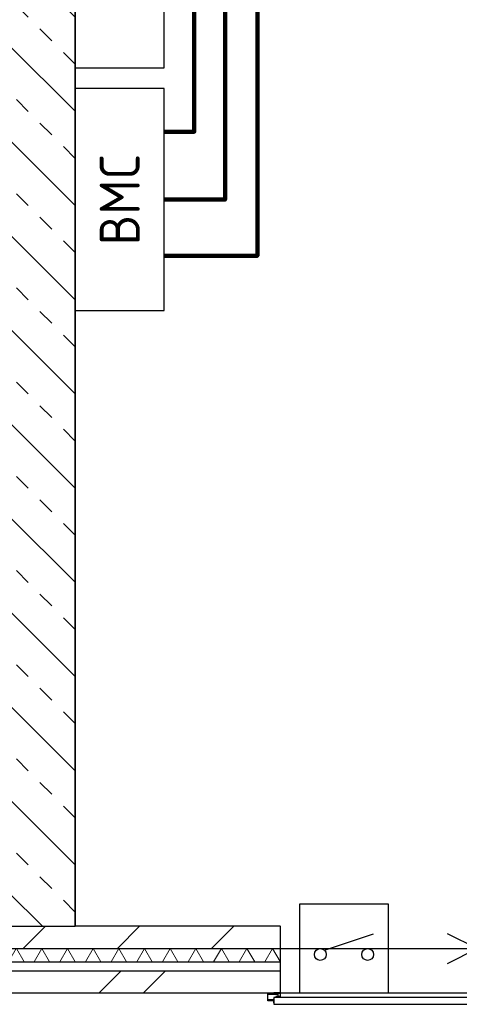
# Model space of a CAD drawing. Header units: millimetres. Extents: x -285236 to 84130, y -470 to 79511.
# Tile 11 of 192: x -17222 to -15242, y 17051 to 21486. Entities that reach past the tile are written whole.
import ezdxf
from ezdxf.enums import TextEntityAlignment as Align

# ---------------------------------------------------------------- set-up
doc = ezdxf.new("R2010")
doc.units = ezdxf.units.MM
doc.linetypes.add('NLRS_stramien', pattern=[1650, 1000, -250, 150, -250])
doc.layers.add('EL6511--', color=3, linetype='Continuous')
doc.layers.add('XREF', color=254, linetype='Continuous')
doc.styles.add('STABICAD-018', font='ISOCP.SHX', dxfattribs={"height": 180})

# ---------------------------------------------------------------- blocks, each defined once
blk = doc.blocks.new('VB654UEH')
at = {"color": 0, "linetype": 'Continuous'}
for p, q in [((-2, 5), (-2, 1)), ((2, 5), (-2, 5)), ((2, 1), (2, 5)), ((-0.878, 2.922), (1.333, 3.667)), ((6, 3), (4.667, 3.667)), ((2, 3), (6, 3)), ((4.667, 2.333), (6, 3)), ((-2, 1), (2, 1))]:
    blk.add_line(p, q, dxfattribs=at)
for centre in [(-1.067, 2.733), (1.067, 2.733)]:
    blk.add_circle(centre, 0.267, dxfattribs=at)
at = {"color": 0, "linetype": 'Continuous', "style": 'STABICAD-018'}
for tag, p in [('CODING1', (-0.474, 15.785)), ('CODING2', (-0.2, 13.325)), ('ARTICLECODE', (1.447, 11.055)), ('FIREPROTECTION_PANEL', (1.447, 8.745)), ('FIREPROTECTION_ZONE', (0.796, 6.476)), ('FIREPROTECTION_HARDWARENUMBER', (8.083, 0.394))]:
    blk.add_attdef(tag, text='', height=1.8, dxfattribs=at).set_placement(p, align=Align.MIDDLE)
blk = doc.blocks.new('VB656BMC')
at = {"color": 0, "linetype": 'Continuous'}
blk.add_lwpolyline([(-5, 1), (5, 1), (5, 5), (-5, 5)], close=True, dxfattribs=at)
at = {"color": 0, "linetype": 'Continuous', "style": 'STABICAD-018'}
for tag, p in [('PANEL', (-0.5, 11.911)), ('CIRCUIT', (-0.5, 8.911)), ('SUBCIRCUIT', (4, 8.911)), ('ARTICLECODE', (15.24, 5.861)), ('FIREPROTECTION_PANELNAME', (0, 3))]:
    blk.add_attdef(tag, text='', height=1.8, dxfattribs=at).set_placement(p, align=Align.MIDDLE)
at = {"color": 0, "linetype": 'Continuous', "style": 'STABICAD-018', "flags": 1}
blk.add_attdef('POWERCODE', text='', height=1.8, dxfattribs=at).set_placement((12.5, 8.911), align=Align.MIDDLE)

msp = doc.modelspace()

# ---------------------------------------------------------------- hatches: boundary and pattern name
at = {"layer": 'XREF', "lineweight": 9}
h = msp.add_hatch(dxfattribs=at)
h.set_pattern_fill('FP_50', color=256, angle=45, style=0, pattern_type=2)
h.set_pattern_definition([(135, (-16972.13, 21072.6), (-212.132, -212.132), []), (135, (-16972.13, 21284.74), (-212.132, -212.132), [75, -75])])
h.paths.add_polyline_path([(-16972.1304, 17402.6047), (-16972.1304, 23132.6047), (-17272.1304, 23132.6047), (-17272.1304, 17402.6047)])
h.paths.add_polyline_path([(-17272.1304, 24092.6047), (-16972.1304, 24092.6047), (-16972.1304, 24742.6047), (-17272.1304, 24742.6047), (-17272.1304, 24549.9538)])
h = msp.add_hatch(dxfattribs=at)
h.set_pattern_fill('FP_88', color=256, angle=45, style=0, pattern_type=2)
h.set_pattern_definition([(45, (-29773.96, 17038.63), (-212.132, 212.132), [])])
h.paths.add_polyline_path([(-1791.8693, 17302.6047), (10642.8696, 17302.6047), (10642.8696, 17402.6047), (10617.2207, 17402.6047), (10597.452, 17387.4356), (10556.827, 17371.2687), (10518.077, 17366.1672), (10476.9895, 17371.5764), (10458.077, 17379.4102), (10436.827, 17371.2687), (10398.077, 17366.1672), (10356.9895, 17371.5764), (10338.077, 17379.4102), (10315.2597, 17371.0624), (10278.077, 17366.1672), (10236.9895, 17371.5764), (10218.077, 17379.4102), (10198.702, 17371.5155), (10158.077, 17366.1672), (10116.9895, 17371.5764), (10078.702, 17387.4356), (10058.9333, 17402.6047), (-12547.1304, 17402.6047), (-12547.1304, 17302.6047), (-2626.8437, 17302.6047)])
h.paths.add_polyline_path([(15988.8696, 17302.6047), (16048.8696, 17302.6047), (16048.8696, 17402.6047), (15317.8696, 17402.6047), (15317.8696, 17302.6047), (15848.8696, 17302.6047)])
h.paths.add_polyline_path([(-22642.1304, 17302.6047), (-22542.1304, 17302.6047), (-22542.1304, 17402.6047), (-22642.1304, 17402.6047)])
h.paths.add_polyline_path([(-16048.5844, 17302.6047), (-16048.5844, 17402.6047), (-17902.1304, 17402.6047), (-17902.1304, 17302.6047), (-16821.4087, 17302.6047)])
h.paths.add_polyline_path([(13317.8696, 17302.6047), (13317.8696, 17402.6047), (12642.8696, 17402.6047), (12642.8696, 17302.6047), (13237.6701, 17302.6047)])
h.paths.add_polyline_path([(-19902.1304, 17302.6047), (-19902.1304, 17402.6047), (-22532.1304, 17402.6047), (-22532.1304, 17302.6047), (-20161.3064, 17302.6047)])
h = msp.add_hatch(dxfattribs=at)
h.set_pattern_fill('FP_95', color=256, angle=60, style=0, pattern_type=2)
h.set_pattern_definition([(60, (-3496.63, 17102.6), (-57.75254, 99.96967), []), (120, (-3381.13, 17102.6), (-115.45254, -0.03033), [])])
h.paths.add_polyline_path([(15948.8696, 17242.6047), (15988.8696, 17242.6047), (15988.8696, 17302.6047), (15317.8696, 17302.6047), (15317.8696, 17242.6047), (15848.8696, 17242.6047)])
h.paths.add_polyline_path([(12642.8696, 17242.6047), (13317.8696, 17242.6047), (13317.8696, 17302.6047), (12642.8696, 17302.6047)])
h.paths.add_polyline_path([(-4296.7925, 17242.6047), (10642.8696, 17242.6047), (10642.8696, 17302.6047), (-12547.1304, 17302.6047), (-12547.1304, 17242.6047), (-5131.767, 17242.6047)])
h.paths.add_polyline_path([(-17272.1304, 17242.6047), (-16048.5844, 17242.6047), (-16048.5844, 17302.6047), (-17902.1304, 17302.6047), (-17902.1304, 17242.6047)])
h.paths.add_polyline_path([(-21372.1304, 17242.6047), (-19902.1304, 17242.6047), (-19902.1304, 17302.6047), (-22702.1304, 17302.6047), (-22702.1304, 17242.6047), (-21774.5208, 17242.6047)])
h = msp.add_hatch(dxfattribs=at)
h.set_pattern_fill('FP_6', color=256, angle=45, style=0, pattern_type=2)
h.set_pattern_definition([(45, (-29374, 17038.6), (-565.685, 565.685), []), (45, (-29174, 17038.6), (-565.685, 565.685), [])])
h.paths.add_polyline_path([(4677.8696, 17102.6047), (10642.8696, 17102.6047), (10642.8696, 17202.6047), (-12547.1304, 17202.6047), (-12547.1304, 17102.6047), (3514.2504, 17102.6047)])
h.paths.add_polyline_path([(15742.5934, 17102.6047), (15848.8696, 17102.6047), (15848.8696, 17202.6047), (15317.8696, 17202.6047), (15317.8696, 17102.6047)])
h.paths.add_polyline_path([(13237.6701, 17102.6047), (13317.8696, 17102.6047), (13317.8696, 17202.6047), (12642.8696, 17202.6047), (12642.8696, 17102.6047)])
h.paths.add_polyline_path([(-16821.4087, 17102.6047), (-16048.5844, 17102.6047), (-16048.5844, 17202.6047), (-17902.1304, 17202.6047), (-17902.1304, 17102.6047), (-17272.1304, 17102.6047)])
h.paths.add_polyline_path([(-22842.1304, 17102.6047), (-19902.1304, 17102.6047), (-19902.1304, 17202.6047), (-22842.1304, 17202.6047)])

# ---------------------------------------------------------------- linework, layer by layer
at = {"layer": 'EL6511--', "linetype": 'Continuous', "lineweight": 100}
for points in [[(164.4527, 59082.6047), (-88.4686, 58456.0501), (-88.4686, 49877.2144), (-4118.0153, 49877.2144), (-4118.0153, 39495.4662), (-16296.743, 39495.4662), (-16296.743, 20675.4285), (-16572.1304, 20675.4285)], [(24669.8696, 55623.864), (18544.1154, 55623.864), (18544.1154, 50353.0313), (6297.3596, 50353.0313), (5601.16, 49695.1869), (-3912.7375, 49695.1869), (-3912.7375, 39290.622), (-16151.1579, 39290.622), (-16151.1579, 20422.266), (-16572.1304, 20422.266)], [(-29843.3652, 36959.9866), (-29843.3652, 39495.4662), (-16436.0414, 39495.4662), (-16436.0414, 20980.7091), (-16572.1304, 20980.7091)]]:
    msp.add_lwpolyline(points, dxfattribs=at)
at = {"layer": 'XREF', "lineweight": 35}
msp.add_line((-16972.1304, 17402.6047), (-16972.1304, 22402.6047), dxfattribs=at)
at = {"layer": 'XREF', "lineweight": 25}
for p, q in [((-17272.1304, 17402.6047), (-16972.1304, 17402.6047)), ((-17902.1304, 17302.6047), (-16048.5844, 17302.6047)), ((-17902.1304, 17242.6047), (-16048.5844, 17242.6047)), ((-17902.1304, 17202.6047), (-16048.5844, 17202.6047))]:
    msp.add_line(p, q, dxfattribs=at)
at = {"layer": 'XREF'}
for p, q in [((-16048.5844, 17402.6047), (-16972.1304, 17402.6047)), ((-16048.5844, 17302.6047), (-12548.5844, 17302.6047)), ((-16046.5844, 17147.6047), (-16048.5844, 17147.6047)), ((-16048.5844, 17147.6047), (-16048.5844, 17102.6047)), ((-16046.5844, 17084.6047), (-16046.5844, 17147.6047)), ((-17902.1304, 17102.6047), (-16076.5844, 17102.6047)), ((-16103.5844, 17095.1047), (-16103.5844, 17101.1047)), ((-16076.5844, 17101.1047), (-16103.5844, 17101.1047)), ((-16103.5844, 17071.1047), (-16103.5844, 17095.1047)), ((-16058.5844, 17095.1047), (-16103.5844, 17095.1047)), ((-16076.5844, 17076.1018), (-16078.5844, 17076.1018)), ((-16078.5844, 17076.1018), (-16078.5844, 17058.1047)), ((-16076.5844, 17102.6047), (-16076.5844, 17100.6047)), ((-16048.5844, 17102.6047), (-16076.5844, 17102.6047)), ((-16076.5844, 17100.6047), (-16048.5844, 17100.6047)), ((-15175.5844, 17081.1047), (-16076.5844, 17081.1047)), ((-16076.5844, 17081.1047), (-16076.5844, 17051.1047)), ((-16076.5844, 17058.1047), (-16076.5844, 17076.1018)), ((-16048.5844, 17086.6047), (-16068.5844, 17086.6047)), ((-16068.5844, 17086.6047), (-16068.5844, 17084.6047)), ((-16068.5844, 17084.6047), (-16046.5844, 17084.6047)), ((-16058.5844, 17100.6047), (-16058.5844, 17095.1047)), ((-16058.5844, 17095.1047), (-16058.5844, 17086.6047)), ((-16058.5844, 17084.6047), (-16058.5844, 17081.1047)), ((-16048.5844, 17100.6047), (-16048.5844, 17086.6047)), ((-16046.5844, 17102.6047), (-12550.5844, 17102.6047)), ((-16103.5844, 17066.1047), (-16103.5844, 17071.1047)), ((-16078.5844, 17071.1047), (-16103.5844, 17071.1047)), ((-16078.5844, 17066.1047), (-16103.5844, 17066.1047)), ((-16078.5844, 17058.1047), (-16076.5844, 17058.1047)), ((-16076.5844, 17051.1047), (-15175.5844, 17051.1047))]:
    msp.add_line(p, q, dxfattribs=at)
at = {"layer": 'XREF', "lineweight": 13}
msp.add_line((-16048.5844, 17147.6047), (-16048.5844, 17402.6047), dxfattribs=at)
at = {"layer": 'XREF', "lineweight": 18}
for p, q in [((-16047.1304, 17402.6047), (-16048.5844, 17402.6047)), ((-16047.1304, 17147.6047), (-16047.1304, 17402.6047))]:
    msp.add_line(p, q, dxfattribs=at)
at = {"layer": 'XREF', "linetype": 'NLRS_stramien'}
msp.add_line((-47232.6128, 17302.6047), (64223.889, 17302.6047), dxfattribs=at)

# ---------------------------------------------------------------- block references
at = {"layer": 'EL6511--', "linetype": 'Continuous', "lineweight": 100}
ref = msp.add_blockref('VB656BMC', (-17072.1304, 21769.0296), dxfattribs=dict(at, xscale=100, yscale=100, zscale=100, rotation=270))
ref.add_attrib('FIREPROTECTION_PANELNAME', 'BWP', dxfattribs={"layer": '0', "color": 1, "linetype": 'Continuous', "lineweight": 100, "height": 180, "rotation": 90, "style": 'STABICAD-018'}).set_placement((-16772.1304, 21769.0296), align=Align.MIDDLE)
ref = msp.add_blockref('VB656BMC', (-17072.1304, 20675.4285), dxfattribs=dict(at, xscale=100, yscale=100, zscale=100, rotation=270))
ref.add_attrib('FIREPROTECTION_PANELNAME', 'BMC', dxfattribs={"layer": '0', "color": 1, "linetype": 'Continuous', "lineweight": 100, "height": 180, "rotation": 90, "style": 'STABICAD-018'}).set_placement((-16772.1304, 20675.4285), align=Align.MIDDLE)
ref = msp.add_blockref('VB654UEH', (-15761.2495, 17002.1749), dxfattribs=dict(at, xscale=100, yscale=100, zscale=100))
ref.add_attrib('ARTICLECODE', 'Schuifdeur', dxfattribs={"layer": '0', "color": 1, "linetype": 'Continuous', "lineweight": 100, "height": 180, "style": 'STABICAD-018'}).set_placement((-14455.8529, 17302.1749), align=Align.MIDDLE)

doc.saveas('drawing.dxf')
